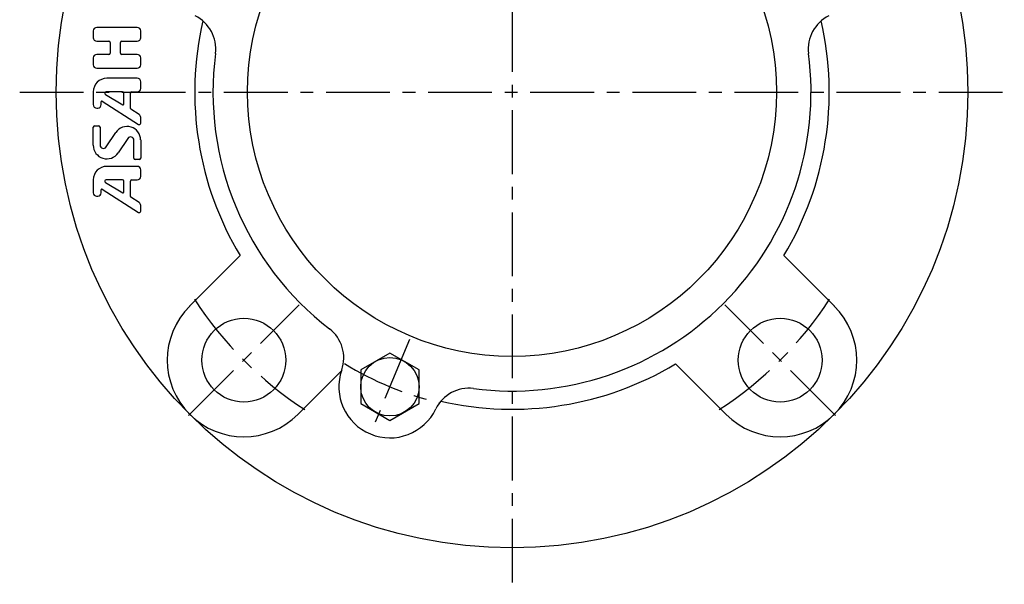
# Model space of a CAD drawing. Extents: x -135 to 306, y -135 to 306.
# Tile 1 of 6: x -135 to 135, y -135 to 20. Entities that reach past the tile are written whole.
import ezdxf

# ---------------------------------------------------------------- set-up
doc = ezdxf.new("R2010")
doc.units = 0
doc.header["$LTSCALE"] = 14
doc.linetypes.add('CENTER', pattern=[2, 1.25, -0.25, 0.25, -0.25])
doc.layers.get('0').update_dxf_attribs({"linetype": 'CONTINUOUS'})
doc.layers.add('1', color=3, linetype='CONTINUOUS')
doc.layers.add('CENTER', color=1, linetype='CENTER')

msp = doc.modelspace()

# ---------------------------------------------------------------- linework, layer by layer
for p, q in [((-88.39, -58.69), (-74.55, -44.85)), ((88.39, -58.69), (74.55, -44.85)), ((-33.48, -71.6), (-41.48, -76.22)), ((-25.48, -76.22), (-33.48, -71.6)), ((58.69, -88.39), (44.85, -74.55)), ((-58.69, -88.39), (-46.79, -76.49)), ((-41.48, -76.22), (-41.48, -85.46)), ((-25.48, -85.46), (-25.48, -76.22)), ((-41.48, -85.46), (-33.48, -90.08)), ((-33.48, -90.08), (-25.48, -85.46))]:
    msp.add_line(p, q)
for centre, radius in [((0, 0), 125), ((0, 0), 72.5), ((-73.54, -73.54), 11.5), ((73.54, -73.54), 11.5), ((-33.48, -80.84), 8)]:
    msp.add_circle(centre, radius)
for centre, radius, start, end in [((0, 0), 87, 167.0497, 211.032), ((-91.23, 11.85), 10, 352.5981, 64.3369), ((0, 0), 87, 328.968, 12.9503), ((91.23, 11.85), 10, 115.6631, 187.4019), ((0, 0), 82, 172.5981, 232.4019), ((0, 0), 82, 262.5981, 7.4019), ((-73.54, -73.54), 21, 135, 315), ((73.54, -73.54), 21, 225, 45), ((-56.13, -72.89), 10, 340.6631, 52.4019), ((0, 0), 87, 257.0497, 301.032), ((-33.48, -80.84), 14, 160.6631, 334.3369), ((-11.85, -91.23), 10, 82.5981, 154.3369)]:
    msp.add_arc(centre, radius, start, end)
at = {"layer": '1'}
for p, q in [((-114.82, 16.75), (-114.82, 14.9)), ((-102.75, 17.68), (-113.89, 17.68)), ((-101.82, 14.9), (-101.82, 16.75)), ((-113.89, 13.97), (-110.55, 13.97)), ((-110.18, 13.6), (-110.18, 10.63)), ((-107.39, 10.63), (-107.39, 13.6)), ((-107.02, 13.97), (-102.75, 13.97)), ((-114.82, 9.33), (-114.82, 7.47)), ((-110.55, 10.25), (-113.89, 10.25)), ((-102.75, 10.25), (-107.02, 10.25)), ((-101.82, 7.47), (-101.82, 9.33)), ((-113.89, 6.54), (-102.75, 6.54)), ((-102.75, 3.75), (-111.11, 3.75)), ((-101.82, 0.97), (-101.82, 2.83)), ((-114.82, 0.04), (-114.82, -3.47)), ((-106.84, 0.04), (-111.32, 0.04)), ((-104.24, 0.04), (-102.75, 0.04)), ((-112.67, -3.47), (-112.67, -2.68)), ((-112.38, -2.53), (-102.39, -8.88)), ((-111.51, -0.65), (-106.75, -3.51)), ((-106.47, -3.35), (-106.47, -0.33)), ((-104.61, -4.5), (-104.61, -0.33)), ((-113.89, -4.4), (-113.59, -4.4)), ((-102.24, -6.18), (-104.53, -4.66)), ((-101.82, -8.57), (-101.82, -6.96)), ((-114.82, -14.62), (-114.82, -9.62)), ((-114.45, -9.25), (-113.34, -9.25)), ((-112.97, -9.62), (-112.97, -14.54)), ((-111.26, -15.05), (-108.63, -11.1)), ((-105.38, -12.73), (-108.02, -16.68)), ((-103.68, -18.16), (-103.68, -13.24)), ((-101.82, -13.16), (-101.82, -18.16)), ((-102.19, -18.53), (-103.31, -18.53)), ((-102.75, -20.39), (-111.11, -20.39)), ((-101.82, -23.17), (-101.82, -21.32)), ((-114.82, -24.1), (-114.82, -27.61)), ((-106.84, -24.1), (-111.32, -24.1)), ((-104.24, -24.1), (-102.75, -24.1)), ((-112.67, -27.61), (-112.67, -26.83)), ((-112.38, -26.67), (-102.39, -33.03)), ((-111.51, -24.79), (-106.75, -27.65)), ((-106.47, -27.49), (-106.47, -24.47)), ((-104.61, -28.65), (-104.61, -24.47)), ((-113.9, -28.54), (-113.6, -28.54)), ((-102.23, -30.33), (-104.52, -28.8)), ((-101.82, -32.71), (-101.82, -31.1))]:
    msp.add_line(p, q, dxfattribs=at)
for centre, radius, start, end in [((-113.89, 16.75), 0.929, 90, 180), ((-102.75, 16.75), 0.929, 0, 90), ((-113.89, 14.9), 0.929, 180, 270), ((-110.55, 13.6), 0.371, 0, 90), ((-107.02, 13.6), 0.371, 90, 180), ((-102.75, 14.9), 0.929, 270, 0), ((-113.89, 9.33), 0.929, 90, 180), ((-110.55, 10.63), 0.371, 270, 0), ((-107.02, 10.63), 0.371, 180, 270), ((-102.75, 9.33), 0.929, 0, 90), ((-113.89, 7.47), 0.929, 180, 270), ((-102.75, 7.47), 0.929, 270, 0), ((-111.11, 0.04), 3.71, 90, 180), ((-102.75, 2.83), 0.929, 0, 90), ((-111.32, -0.33), 0.371, 90, 239.0362), ((-106.84, -0.33), 0.371, 0, 90), ((-104.24, -0.33), 0.371, 90, 180), ((-102.75, 0.97), 0.929, 270, 0), ((-112.48, -2.68), 0.186, 57.5288, 180), ((-113.89, -3.47), 0.929, 180, 270), ((-113.59, -3.47), 0.929, 270, 0), ((-106.65, -3.35), 0.186, 239.0362, 0), ((-104.42, -4.5), 0.186, 180, 236.3099), ((-102.75, -6.96), 0.929, 0, 56.3099), ((-114.45, -9.62), 0.371, 90, 180), ((-113.34, -9.62), 0.371, 0, 90), ((-105.54, -13.16), 3.71, 0, 146.3099), ((-102.19, -8.57), 0.371, 237.5288, 0), ((-104.61, -13.24), 0.929, 0, 146.3099), ((-111.11, -14.62), 3.71, 180, 326.3099), ((-112.04, -14.54), 0.929, 180, 326.3099), ((-103.31, -18.16), 0.371, 180, 270), ((-102.19, -18.16), 0.371, 270, 0), ((-111.11, -24.1), 3.71, 90, 180), ((-102.75, -21.32), 0.929, 0, 90), ((-111.32, -24.47), 0.371, 90, 239.0362), ((-106.84, -24.47), 0.371, 0, 90), ((-104.24, -24.47), 0.371, 90, 180), ((-102.75, -23.17), 0.929, 270, 0), ((-112.48, -26.83), 0.186, 57.5288, 180), ((-113.89, -27.61), 0.929, 180, 270), ((-113.59, -27.61), 0.929, 270, 0), ((-106.65, -27.49), 0.186, 239.0362, 0), ((-104.42, -28.65), 0.186, 180, 236.3099), ((-102.75, -31.1), 0.929, 0, 56.3099), ((-102.19, -32.71), 0.371, 237.5288, 0)]:
    msp.add_arc(centre, radius, start, end, dxfattribs=at)
at = {"layer": 'CENTER'}
for p, q in [((0, 135), (0, -135)), ((-135, 0), (135, 0)), ((-88.74, -88.74), (-58.34, -58.34)), ((88.74, -88.74), (58.34, -58.34)), ((-28.13, -67.91), (-38.84, -93.77))]:
    msp.add_line(p, q, dxfattribs=at)
for radius, start, end in [(104, 213.134, 236.866), (104, 303.134, 326.866), (87.5, 238.3229, 256.6771)]:
    msp.add_arc((0, 0), radius, start, end, dxfattribs=at)

doc.saveas('drawing.dxf')
